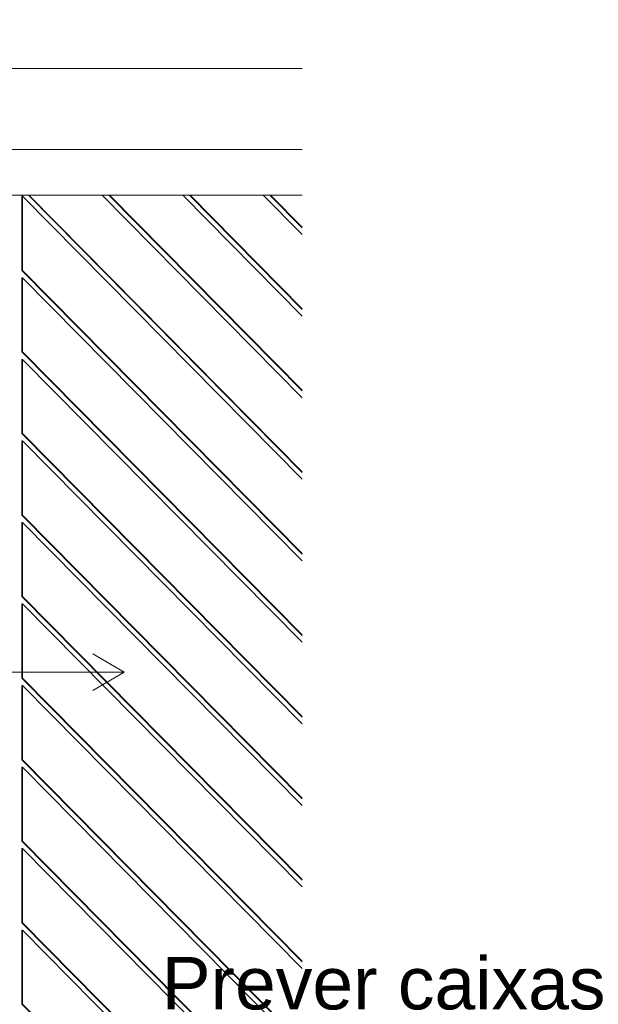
# Model space of a CAD drawing. Header units: millimetres. Extents: x 0 to 1917, y 0 to 847.
# Tile 181 of 230: x 989 to 1011, y 675 to 713. Entities that reach past the tile are written whole.
import ezdxf

# ---------------------------------------------------------------- set-up
doc = ezdxf.new("R2010")
doc.units = ezdxf.units.MM
doc.header["$MEASUREMENT"] = 0
doc.set_wipeout_variables(frame=1)
doc.linetypes.add('Wipeout_Contour', pattern=[1000, 0, -1000])
for name, color, linetype in [('Cobertura.ARQ', 7, 'Continuous'), ('Interior - Mobiliário', 7, 'Continuous'), ('Parede.ARQ', 7, 'Continuous'), ('Rótulo.2D', 7, 'Continuous')]:
    doc.layers.add(name, color=color, linetype=linetype)
doc.styles.add('GENERATED_STYLE_1', font='arial.ttf')

msp = doc.modelspace()

# ---------------------------------------------------------------- wipeouts: each hides what was drawn before it
at = {"color": 254, "linetype": 'Wipeout_Contour', "lineweight": 0, "ltscale": 4875.127322}
msp.add_wipeout([(975.183, 718.114), (975.183, 711.13), (999.348, 711.13), (999.348, 718.114)], dxfattribs=at).dxf.layer = 'Cobertura.ARQ'

# ---------------------------------------------------------------- next in the draw order: wipeouts: each hides what was drawn before it
at = {"color": 254, "linetype": 'Wipeout_Contour', "lineweight": 0, "ltscale": 9678.604127}
msp.add_wipeout([(970.183, 711.13), (970.183, 708.038), (999.348, 708.038), (999.348, 711.13), (975.183, 711.13), (975.183, 709.088), (972.983, 709.088), (972.983, 711.13)], dxfattribs=at).dxf.layer = 'Cobertura.ARQ'

# ---------------------------------------------------------------- next in the draw order: linework, layer by layer
at = {"layer": 'Cobertura.ARQ', "color": 233, "linetype": 'Continuous', "lineweight": 0}
msp.add_line((975.183, 711.13), (999.348, 711.13), dxfattribs=at)

# ---------------------------------------------------------------- next in the draw order: wipeouts: each hides what was drawn before it
at = {"color": 254, "linetype": 'Wipeout_Contour', "lineweight": 0, "ltscale": 4877.661082}
msp.add_wipeout([(987.494, 708.038), (987.494, 706.288), (999.348, 706.288), (999.348, 708.038)], dxfattribs=at).dxf.layer = 'Interior - Mobiliário'

# ---------------------------------------------------------------- next in the draw order: linework, layer by layer
at = {"layer": 'Cobertura.ARQ', "color": 233, "linetype": 'Continuous', "lineweight": 0}
msp.add_line((999.348, 708.038), (970.183, 708.038), dxfattribs=at)

# ---------------------------------------------------------------- next in the draw order: wipeouts: each hides what was drawn before it
at = {"color": 254, "linetype": 'Wipeout_Contour', "lineweight": 0, "ltscale": 158459.158317}
msp.add_wipeout([(988.491, 697.2), (970.602, 679.079), (970.602, 678.822), (988.466, 696.917), (988.491, 696.917), (988.491, 694.089), (970.602, 675.968), (970.602, 675.711), (988.466, 693.806), (988.491, 693.806), (988.491, 690.978), (970.602, 672.857), (970.602, 672.6), (988.466, 690.695), (988.491, 690.695), (988.491, 687.866), (970.602, 669.746), (970.602, 669.489), (988.466, 687.584), (988.491, 687.584), (988.491, 684.755), (970.602, 666.634), (970.602, 666.377), (988.466, 684.472), (988.491, 684.472), (988.491, 681.644), (973.134, 666.088), (973.387, 666.088), (988.466, 681.361), (988.491, 681.361), (988.491, 678.533), (976.205, 666.088), (976.459, 666.088), (988.466, 678.25), (988.491, 678.25), (988.491, 675.421), (979.277, 666.088), (979.53, 666.088), (988.466, 675.139), (988.491, 675.139), (988.491, 672.31), (982.348, 666.088), (982.602, 666.088), (988.466, 672.027), (988.491, 672.027), (988.491, 669.199), (985.42, 666.088), (985.673, 666.088), (988.466, 668.916), (988.491, 668.916), (988.491, 666.088), (988.663, 666.088), (988.663, 668.916), (988.689, 668.916), (991.481, 666.088), (991.735, 666.088), (988.663, 669.199), (988.663, 672.027), (988.689, 672.027), (994.553, 666.088), (994.806, 666.088), (988.663, 672.31), (988.663, 675.139), (988.689, 675.139), (997.624, 666.088), (997.878, 666.088), (988.663, 675.421), (988.663, 678.25), (988.689, 678.25), (999.348, 667.453), (999.348, 667.71), (988.663, 678.533), (988.663, 681.361), (988.689, 681.361), (999.348, 670.564), (999.348, 670.821), (988.663, 681.644), (988.663, 684.472), (988.689, 684.472), (999.348, 673.675), (999.348, 673.932), (988.663, 684.755), (988.663, 687.584), (988.689, 687.584), (999.348, 676.786), (999.348, 677.043), (988.663, 687.866), (988.663, 690.695), (988.689, 690.695), (999.348, 679.898), (999.348, 680.155), (988.663, 690.978), (988.663, 693.806), (988.689, 693.806), (999.348, 683.009), (999.348, 683.266), (988.663, 694.089), (988.663, 696.917), (988.689, 696.917), (999.348, 686.12), (999.348, 686.377), (988.663, 697.2), (988.663, 700.029), (988.689, 700.029), (999.348, 689.232), (999.348, 689.489), (988.663, 700.312), (988.663, 703.14), (988.689, 703.14), (999.348, 692.343), (999.348, 692.6), (988.663, 703.423), (988.663, 706.251), (988.689, 706.251), (999.348, 695.454), (999.348, 695.711), (988.907, 706.288), (988.248, 706.288), (970.602, 688.413), (970.602, 688.156), (988.466, 706.251), (988.491, 706.251), (988.491, 703.423), (970.602, 685.302), (970.602, 685.045), (988.466, 703.14), (988.491, 703.14), (988.491, 700.312), (970.602, 682.191), (970.602, 681.934), (988.466, 700.029), (988.491, 700.029)], dxfattribs=at).dxf.layer = 'Parede.ARQ'

# ---------------------------------------------------------------- next in the draw order: wipeouts: each hides what was drawn before it
at = {"color": 254, "linetype": 'Wipeout_Contour', "lineweight": 0, "ltscale": 4856.791276}
msp.add_wipeout([(988.689, 703.423), (988.689, 706.251), (988.663, 706.251), (988.663, 703.423)], dxfattribs=at).dxf.layer = 'Parede.ARQ'
at = {"color": 254, "linetype": 'Wipeout_Contour', "lineweight": 0, "ltscale": 4873.987241}
msp.add_wipeout([(991.978, 706.288), (991.724, 706.288), (999.348, 698.565), (999.348, 698.822)], dxfattribs=at).dxf.layer = 'Parede.ARQ'
at = {"color": 254, "linetype": 'Wipeout_Contour', "lineweight": 0, "ltscale": 4849.577552}
msp.add_wipeout([(988.689, 700.312), (988.689, 703.14), (988.663, 703.14), (988.663, 700.312)], dxfattribs=at).dxf.layer = 'Parede.ARQ'
at = {"color": 254, "linetype": 'Wipeout_Contour', "lineweight": 0, "ltscale": 4842.385066}
msp.add_wipeout([(988.689, 697.2), (988.689, 700.029), (988.663, 700.029), (988.663, 697.2)], dxfattribs=at).dxf.layer = 'Parede.ARQ'
at = {"color": 254, "linetype": 'Wipeout_Contour', "lineweight": 0, "ltscale": 4835.213913}
msp.add_wipeout([(988.689, 694.089), (988.689, 696.917), (988.663, 696.917), (988.663, 694.089)], dxfattribs=at).dxf.layer = 'Parede.ARQ'
at = {"color": 254, "linetype": 'Wipeout_Contour', "lineweight": 0, "ltscale": 4828.064187}
msp.add_wipeout([(988.689, 690.978), (988.689, 693.806), (988.663, 693.806), (988.663, 690.978)], dxfattribs=at).dxf.layer = 'Parede.ARQ'
at = {"color": 254, "linetype": 'Wipeout_Contour', "lineweight": 0, "ltscale": 4820.935985}
msp.add_wipeout([(988.689, 687.866), (988.689, 690.695), (988.663, 690.695), (988.663, 687.866)], dxfattribs=at).dxf.layer = 'Parede.ARQ'
at = {"color": 254, "linetype": 'Wipeout_Contour', "lineweight": 0, "ltscale": 4813.829401}
msp.add_wipeout([(988.689, 684.755), (988.689, 687.584), (988.663, 687.584), (988.663, 684.755)], dxfattribs=at).dxf.layer = 'Parede.ARQ'
at = {"color": 254, "linetype": 'Wipeout_Contour', "lineweight": 0, "ltscale": 4806.744532}
msp.add_wipeout([(988.689, 681.644), (988.689, 684.472), (988.663, 684.472), (988.663, 681.644)], dxfattribs=at).dxf.layer = 'Parede.ARQ'
at = {"color": 254, "linetype": 'Wipeout_Contour', "lineweight": 0, "ltscale": 4799.681474}
msp.add_wipeout([(988.689, 678.533), (988.689, 681.361), (988.663, 681.361), (988.663, 678.533)], dxfattribs=at).dxf.layer = 'Parede.ARQ'
at = {"color": 254, "linetype": 'Wipeout_Contour', "lineweight": 0, "ltscale": 4792.640324}
msp.add_wipeout([(988.689, 675.421), (988.689, 678.25), (988.663, 678.25), (988.663, 675.421)], dxfattribs=at).dxf.layer = 'Parede.ARQ'

# ---------------------------------------------------------------- next in the draw order: wipeouts: each hides what was drawn before it
at = {"color": 254, "linetype": 'Wipeout_Contour', "lineweight": 0, "ltscale": 4882.559248}
msp.add_wipeout([(994.796, 706.288), (999.348, 701.677), (999.348, 701.934), (995.05, 706.288)], dxfattribs=at).dxf.layer = 'Parede.ARQ'
at = {"color": 254, "linetype": 'Wipeout_Contour', "lineweight": 0, "ltscale": 5998.206894}
msp.add_wipeout([(988.689, 675.421), (997.903, 666.088), (999.348, 666.088), (999.348, 667.453), (988.689, 678.25)], dxfattribs=at).dxf.layer = 'Parede.ARQ'

# ---------------------------------------------------------------- next in the draw order: wipeouts: each hides what was drawn before it
at = {"color": 254, "linetype": 'Wipeout_Contour', "lineweight": 0, "ltscale": 4891.124756}
msp.add_wipeout([(998.121, 706.288), (997.867, 706.288), (999.348, 704.788), (999.348, 705.045)], dxfattribs=at).dxf.layer = 'Parede.ARQ'
at = {"color": 254, "linetype": 'Wipeout_Contour', "lineweight": 0, "ltscale": 4802.026157}
msp.add_wipeout([(999.348, 667.735), (988.689, 678.533), (988.663, 678.533), (999.348, 667.71)], dxfattribs=at).dxf.layer = 'Parede.ARQ'

# ---------------------------------------------------------------- next in the draw order: wipeouts: each hides what was drawn before it
at = {"color": 254, "linetype": 'Wipeout_Contour', "lineweight": 0, "ltscale": 4805.23664}
msp.add_wipeout([(988.689, 678.533), (999.348, 667.735), (999.348, 670.564), (988.689, 681.361)], dxfattribs=at).dxf.layer = 'Parede.ARQ'

# ---------------------------------------------------------------- next in the draw order: wipeouts: each hides what was drawn before it
at = {"color": 254, "linetype": 'Wipeout_Contour', "lineweight": 0, "ltscale": 4809.01527}
msp.add_wipeout([(999.348, 670.847), (988.689, 681.644), (988.663, 681.644), (999.348, 670.821)], dxfattribs=at).dxf.layer = 'Parede.ARQ'

# ---------------------------------------------------------------- next in the draw order: wipeouts: each hides what was drawn before it
at = {"color": 254, "linetype": 'Wipeout_Contour', "lineweight": 0, "ltscale": 4812.23577}
msp.add_wipeout([(988.689, 681.644), (999.348, 670.847), (999.348, 673.675), (988.689, 684.472)], dxfattribs=at).dxf.layer = 'Parede.ARQ'

# ---------------------------------------------------------------- next in the draw order: wipeouts: each hides what was drawn before it
at = {"color": 254, "linetype": 'Wipeout_Contour', "lineweight": 0, "ltscale": 4816.026399}
msp.add_wipeout([(999.348, 673.958), (988.689, 684.755), (988.663, 684.755), (999.348, 673.932)], dxfattribs=at).dxf.layer = 'Parede.ARQ'

# ---------------------------------------------------------------- next in the draw order: wipeouts: each hides what was drawn before it
at = {"color": 254, "linetype": 'Wipeout_Contour', "lineweight": 0, "ltscale": 4819.256871}
msp.add_wipeout([(988.689, 684.755), (999.348, 673.958), (999.348, 676.786), (988.689, 687.584)], dxfattribs=at).dxf.layer = 'Parede.ARQ'

# ---------------------------------------------------------------- next in the draw order: linework, layer by layer
at = {"layer": 'Parede.ARQ', "color": 30, "linetype": 'Continuous', "lineweight": 0}
for p, q in [((997.878, 666.088), (988.663, 675.421)), ((988.689, 675.421), (988.663, 675.421)), ((997.903, 666.088), (988.689, 675.421))]:
    msp.add_line(p, q, dxfattribs=at)

# ---------------------------------------------------------------- next in the draw order: wipeouts: each hides what was drawn before it
at = {"color": 254, "linetype": 'Wipeout_Contour', "lineweight": 0, "ltscale": 4823.059447}
msp.add_wipeout([(999.348, 677.069), (988.689, 687.866), (988.663, 687.866), (999.348, 677.043)], dxfattribs=at).dxf.layer = 'Parede.ARQ'

# ---------------------------------------------------------------- next in the draw order: wipeouts: each hides what was drawn before it
at = {"color": 254, "linetype": 'Wipeout_Contour', "lineweight": 0, "ltscale": 4826.299849}
msp.add_wipeout([(988.689, 687.866), (999.348, 677.069), (999.348, 679.898), (988.689, 690.695)], dxfattribs=at).dxf.layer = 'Parede.ARQ'

# ---------------------------------------------------------------- next in the draw order: linework, layer by layer
at = {"layer": 'Parede.ARQ', "color": 30, "linetype": 'Continuous', "lineweight": 0}
for p, q in [((999.348, 667.71), (988.663, 678.533)), ((988.689, 678.533), (988.663, 678.533)), ((999.348, 667.735), (988.689, 678.533)), ((988.663, 675.421), (988.663, 678.25)), ((988.689, 678.25), (988.663, 678.25)), ((988.689, 675.421), (988.689, 678.25)), ((988.689, 678.25), (999.348, 667.453))]:
    msp.add_line(p, q, dxfattribs=at)

# ---------------------------------------------------------------- next in the draw order: texts
at = {"layer": 'Rótulo.2D', "color": 5, "linetype": 'Continuous', "lineweight": 0, "insert": (993.997, 672.792), "char_height": 2, "attachment_point": 4, "line_spacing_factor": 0.940037, "style": 'GENERATED_STYLE_1'}
msp.add_mtext('\\A1;Prever caixas \\Pde areia\\Págua pluvial', dxfattribs=at)

# ---------------------------------------------------------------- next in the draw order: wipeouts: each hides what was drawn before it
at = {"color": 254, "linetype": 'Wipeout_Contour', "lineweight": 0, "ltscale": 4830.114319}
msp.add_wipeout([(999.348, 680.181), (988.689, 690.978), (988.663, 690.978), (999.348, 680.155)], dxfattribs=at).dxf.layer = 'Parede.ARQ'

# ---------------------------------------------------------------- next in the draw order: wipeouts: each hides what was drawn before it
at = {"color": 254, "linetype": 'Wipeout_Contour', "lineweight": 0, "ltscale": 4833.364607}
msp.add_wipeout([(988.689, 690.978), (999.348, 680.181), (999.348, 683.009), (988.689, 693.806)], dxfattribs=at).dxf.layer = 'Parede.ARQ'

# ---------------------------------------------------------------- next in the draw order: linework, layer by layer
at = {"layer": 'Parede.ARQ', "color": 30, "linetype": 'Continuous', "lineweight": 0}
for p, q in [((999.348, 670.821), (988.663, 681.644)), ((988.689, 681.644), (988.663, 681.644)), ((999.348, 670.847), (988.689, 681.644)), ((988.663, 678.533), (988.663, 681.361)), ((988.689, 681.361), (988.663, 681.361)), ((988.689, 678.533), (988.689, 681.361)), ((988.689, 681.361), (999.348, 670.564))]:
    msp.add_line(p, q, dxfattribs=at)

# ---------------------------------------------------------------- next in the draw order: wipeouts: each hides what was drawn before it
at = {"color": 254, "linetype": 'Wipeout_Contour', "lineweight": 0, "ltscale": 4837.190919}
msp.add_wipeout([(999.348, 683.292), (988.689, 694.089), (988.663, 694.089), (999.348, 683.266)], dxfattribs=at).dxf.layer = 'Parede.ARQ'

# ---------------------------------------------------------------- next in the draw order: wipeouts: each hides what was drawn before it
at = {"color": 254, "linetype": 'Wipeout_Contour', "lineweight": 0, "ltscale": 4840.45105}
msp.add_wipeout([(988.689, 694.089), (999.348, 683.292), (999.348, 686.12), (988.689, 696.917)], dxfattribs=at).dxf.layer = 'Parede.ARQ'

# ---------------------------------------------------------------- next in the draw order: linework, layer by layer
at = {"layer": 'Parede.ARQ', "color": 30, "linetype": 'Continuous', "lineweight": 0}
for p, q in [((999.348, 673.932), (988.663, 684.755)), ((988.689, 684.755), (988.663, 684.755)), ((988.663, 681.644), (988.663, 684.472)), ((988.689, 684.472), (988.663, 684.472)), ((999.348, 673.958), (988.689, 684.755)), ((988.689, 681.644), (988.689, 684.472)), ((988.689, 684.472), (999.348, 673.675))]:
    msp.add_line(p, q, dxfattribs=at)

# ---------------------------------------------------------------- next in the draw order: wipeouts: each hides what was drawn before it
at = {"color": 254, "linetype": 'Wipeout_Contour', "lineweight": 0, "ltscale": 4844.289152}
msp.add_wipeout([(999.348, 686.403), (988.689, 697.2), (988.663, 697.2), (999.348, 686.377)], dxfattribs=at).dxf.layer = 'Parede.ARQ'

# ---------------------------------------------------------------- next in the draw order: wipeouts: each hides what was drawn before it
at = {"color": 254, "linetype": 'Wipeout_Contour', "lineweight": 0, "ltscale": 4847.559083}
msp.add_wipeout([(988.689, 697.2), (999.348, 686.403), (999.348, 689.232), (988.689, 700.029)], dxfattribs=at).dxf.layer = 'Parede.ARQ'

# ---------------------------------------------------------------- next in the draw order: linework, layer by layer
at = {"layer": 'Parede.ARQ', "color": 30, "linetype": 'Continuous', "lineweight": 0}
for p, q in [((992.562, 688.088), (991.365, 688.788)), ((984.664, 688.088), (992.562, 688.088)), ((999.348, 677.043), (988.663, 687.866)), ((988.689, 687.866), (988.663, 687.866)), ((999.348, 677.069), (988.689, 687.866)), ((992.562, 688.088), (991.365, 687.388)), ((988.663, 684.755), (988.663, 687.584)), ((988.689, 687.584), (988.663, 687.584)), ((988.689, 684.755), (988.689, 687.584)), ((988.689, 687.584), (999.348, 676.786))]:
    msp.add_line(p, q, dxfattribs=at)

# ---------------------------------------------------------------- next in the draw order: wipeouts: each hides what was drawn before it
at = {"color": 254, "linetype": 'Wipeout_Contour', "lineweight": 0, "ltscale": 4851.408924}
msp.add_wipeout([(999.348, 689.514), (988.689, 700.312), (988.663, 700.312), (999.348, 689.489)], dxfattribs=at).dxf.layer = 'Parede.ARQ'

# ---------------------------------------------------------------- next in the draw order: wipeouts: each hides what was drawn before it
at = {"color": 254, "linetype": 'Wipeout_Contour', "lineweight": 0, "ltscale": 4854.688611}
msp.add_wipeout([(988.689, 700.312), (999.348, 689.514), (999.348, 692.343), (988.689, 703.14)], dxfattribs=at).dxf.layer = 'Parede.ARQ'

# ---------------------------------------------------------------- next in the draw order: linework, layer by layer
at = {"layer": 'Parede.ARQ', "color": 30, "linetype": 'Continuous', "lineweight": 0}
for p, q in [((999.348, 680.155), (988.663, 690.978)), ((988.689, 690.978), (988.663, 690.978)), ((999.348, 680.181), (988.689, 690.978)), ((988.663, 687.866), (988.663, 690.695)), ((988.689, 690.695), (988.663, 690.695)), ((988.689, 687.866), (988.689, 690.695)), ((988.689, 690.695), (999.348, 679.898))]:
    msp.add_line(p, q, dxfattribs=at)

# ---------------------------------------------------------------- next in the draw order: wipeouts: each hides what was drawn before it
at = {"color": 254, "linetype": 'Wipeout_Contour', "lineweight": 0, "ltscale": 4858.550139}
msp.add_wipeout([(999.348, 692.626), (988.689, 703.423), (988.663, 703.423), (999.348, 692.6)], dxfattribs=at).dxf.layer = 'Parede.ARQ'

# ---------------------------------------------------------------- next in the draw order: wipeouts: each hides what was drawn before it
at = {"color": 254, "linetype": 'Wipeout_Contour', "lineweight": 0, "ltscale": 4861.839539}
msp.add_wipeout([(988.689, 703.423), (999.348, 692.626), (999.348, 695.454), (988.689, 706.251)], dxfattribs=at).dxf.layer = 'Parede.ARQ'

# ---------------------------------------------------------------- next in the draw order: linework, layer by layer
at = {"layer": 'Parede.ARQ', "color": 30, "linetype": 'Continuous', "lineweight": 0}
for p, q in [((988.663, 703.423), (988.663, 706.251)), ((988.689, 706.251), (988.663, 706.251)), ((988.689, 703.423), (988.689, 706.251)), ((988.689, 703.423), (988.663, 703.423)), ((988.663, 700.312), (988.663, 703.14)), ((988.689, 703.14), (988.663, 703.14)), ((988.689, 700.312), (988.689, 703.14)), ((988.689, 700.312), (988.663, 700.312)), ((988.663, 697.2), (988.663, 700.029)), ((988.689, 700.029), (988.663, 700.029)), ((988.689, 697.2), (988.689, 700.029)), ((988.689, 697.2), (988.663, 697.2)), ((988.663, 694.089), (988.663, 696.917)), ((988.689, 696.917), (988.663, 696.917)), ((988.689, 694.089), (988.689, 696.917)), ((999.348, 683.266), (988.663, 694.089)), ((988.689, 694.089), (988.663, 694.089)), ((999.348, 683.292), (988.689, 694.089)), ((988.663, 690.978), (988.663, 693.806)), ((988.689, 693.806), (988.663, 693.806)), ((988.689, 690.978), (988.689, 693.806)), ((988.689, 693.806), (999.348, 683.009))]:
    msp.add_line(p, q, dxfattribs=at)

# ---------------------------------------------------------------- next in the draw order: wipeouts: each hides what was drawn before it
at = {"color": 254, "linetype": 'Wipeout_Contour', "lineweight": 0, "ltscale": 4865.822129}
msp.add_wipeout([(988.907, 706.288), (999.348, 695.711), (999.348, 695.737), (988.932, 706.288)], dxfattribs=at).dxf.layer = 'Parede.ARQ'

# ---------------------------------------------------------------- next in the draw order: wipeouts: each hides what was drawn before it
at = {"color": 254, "linetype": 'Wipeout_Contour', "lineweight": 0, "ltscale": 4869.683418}
msp.add_wipeout([(991.724, 706.288), (988.932, 706.288), (999.348, 695.737), (999.348, 698.565)], dxfattribs=at).dxf.layer = 'Parede.ARQ'

# ---------------------------------------------------------------- next in the draw order: linework, layer by layer
at = {"layer": 'Parede.ARQ', "color": 30, "linetype": 'Continuous', "lineweight": 0}
for p, q in [((999.348, 686.377), (988.663, 697.2)), ((999.348, 686.403), (988.689, 697.2)), ((988.689, 696.917), (999.348, 686.12))]:
    msp.add_line(p, q, dxfattribs=at)

# ---------------------------------------------------------------- next in the draw order: wipeouts: each hides what was drawn before it
at = {"color": 254, "linetype": 'Wipeout_Contour', "lineweight": 0, "ltscale": 4874.384113}
msp.add_wipeout([(992.004, 706.288), (991.978, 706.288), (999.348, 698.822), (999.348, 698.848)], dxfattribs=at).dxf.layer = 'Parede.ARQ'

# ---------------------------------------------------------------- next in the draw order: wipeouts: each hides what was drawn before it
at = {"color": 254, "linetype": 'Wipeout_Contour', "lineweight": 0, "ltscale": 4878.226228}
msp.add_wipeout([(992.004, 706.288), (999.348, 698.848), (999.348, 701.677), (994.796, 706.288)], dxfattribs=at).dxf.layer = 'Parede.ARQ'

# ---------------------------------------------------------------- next in the draw order: linework, layer by layer
at = {"layer": 'Parede.ARQ', "color": 30, "linetype": 'Continuous', "lineweight": 0}
for p, q in [((999.348, 689.489), (988.663, 700.312)), ((999.348, 689.514), (988.689, 700.312)), ((988.689, 700.029), (999.348, 689.232))]:
    msp.add_line(p, q, dxfattribs=at)

# ---------------------------------------------------------------- next in the draw order: wipeouts: each hides what was drawn before it
at = {"color": 254, "linetype": 'Wipeout_Contour', "lineweight": 0, "ltscale": 4882.961623}
msp.add_wipeout([(995.075, 706.288), (995.05, 706.288), (999.348, 701.934), (999.348, 701.959)], dxfattribs=at).dxf.layer = 'Parede.ARQ'

# ---------------------------------------------------------------- next in the draw order: wipeouts: each hides what was drawn before it
at = {"color": 254, "linetype": 'Wipeout_Contour', "lineweight": 0, "ltscale": 4886.746534}
msp.add_wipeout([(995.075, 706.288), (999.348, 701.959), (999.348, 704.788), (997.867, 706.288)], dxfattribs=at).dxf.layer = 'Parede.ARQ'

# ---------------------------------------------------------------- next in the draw order: linework, layer by layer
at = {"layer": 'Parede.ARQ', "color": 30, "linetype": 'Continuous', "lineweight": 0}
for p, q in [((999.348, 692.6), (988.663, 703.423)), ((999.348, 692.626), (988.689, 703.423)), ((988.689, 703.14), (999.348, 692.343))]:
    msp.add_line(p, q, dxfattribs=at)

# ---------------------------------------------------------------- next in the draw order: wipeouts: each hides what was drawn before it
at = {"color": 254, "linetype": 'Wipeout_Contour', "lineweight": 0, "ltscale": 4891.551965}
msp.add_wipeout([(998.147, 706.288), (998.121, 706.288), (999.348, 705.045), (999.348, 705.071)], dxfattribs=at).dxf.layer = 'Parede.ARQ'

# ---------------------------------------------------------------- next in the draw order: wipeouts: each hides what was drawn before it
at = {"color": 254, "linetype": 'Wipeout_Contour', "lineweight": 0, "ltscale": 3669.415706}
msp.add_wipeout([(999.348, 706.288), (998.147, 706.288), (999.348, 705.071)], dxfattribs=at).dxf.layer = 'Parede.ARQ'

# ---------------------------------------------------------------- next in the draw order: linework, layer by layer
at = {"layer": 'Interior - Mobiliário', "color": 102, "linetype": 'Continuous', "lineweight": 0}
msp.add_line((999.348, 706.288), (987.494, 706.288), dxfattribs=at)
at = {"layer": 'Parede.ARQ', "color": 30, "linetype": 'Continuous', "lineweight": 0}
for p, q in [((988.689, 706.251), (999.348, 695.454)), ((999.348, 695.711), (988.907, 706.288)), ((999.348, 695.737), (988.932, 706.288)), ((991.724, 706.288), (999.348, 698.565)), ((999.348, 698.822), (991.978, 706.288)), ((999.348, 698.848), (992.004, 706.288)), ((994.796, 706.288), (999.348, 701.677)), ((999.348, 701.934), (995.05, 706.288)), ((999.348, 701.959), (995.075, 706.288)), ((997.867, 706.288), (999.348, 704.788)), ((999.348, 705.045), (998.121, 706.288)), ((999.348, 705.071), (998.147, 706.288))]:
    msp.add_line(p, q, dxfattribs=at)

doc.saveas('drawing.dxf')
